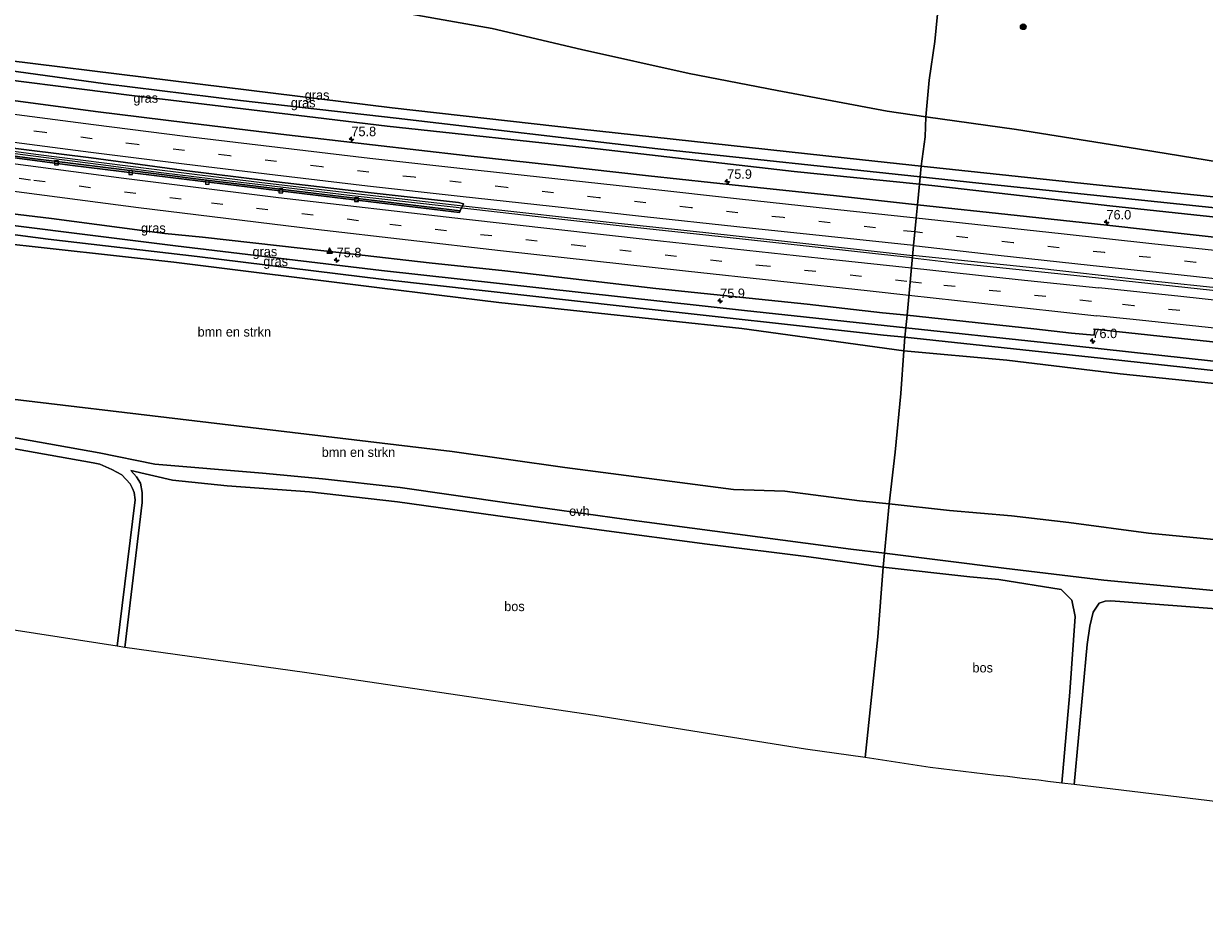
# Model space of a CAD drawing. Header units: millimetres. Extents: x 180000 to 190000, y 466229 to 468626.
# Tile 171 of 202: x 187283 to 187593, y 466514 to 466752. Entities that reach past the tile are written whole.
import ezdxf
from ezdxf.enums import TextEntityAlignment as Align

# ---------------------------------------------------------------- set-up
doc = ezdxf.new("R2010")
doc.units = ezdxf.units.MM
doc.linetypes.add('39strp', pattern=[12, 3, -9])
for name, color, linetype, lineweight in [('af-bs-rasterhekwerk', 8, 'hekwerk', 18), ('as-bs-kilometr', 13, 'Continuous', 18), ('bp-b5-bomenstruiken', 93, 'Continuous', 18), ('bp-b5-bos', 93, 'Continuous', 18), ('bp-b5-grasland', 93, 'Continuous', 18), ('bp-bs-boom', 93, 'Continuous', 18), ('gr-bs-geleiderail', 213, 'geleiderail', 18), ('gw-bs-insteekwatergang', 93, 'Continuous', 18), ('gw-bs-kruinlijn', 93, 'Continuous', 18), ('gw-bs-teenlijn', 93, 'Continuous', 18), ('kd-bs-opnamedtmgrens', 173, 'Continuous', 18), ('mk-bs-39streep 0.15', 8, '39strp', 18), ('mk-bs-streep 0.15', 8, 'Continuous', 18), ('mk-bs-vlakmark', 8, 'Continuous', 18), ('og-bs-hulpgeometrie', 53, 'Continuous', 18), ('vh-b5-verh_soort', 8, 'Continuous', 18), ('wh-bs-greppel', 133, 'greppel', 18), ('wh-bs-kolk', 8, 'Continuous', 18)]:
    doc.layers.add(name, color=color, linetype=linetype, lineweight=lineweight)
doc.styles.add('rtw_iso', font='iso-rtw.shx')
doc.linetypes.add('geleiderail', pattern='A,2,-1,[175,RTW.shx,S=0.5,R=0,X=0,Y=0],-1', length=4)
doc.linetypes.add('greppel', pattern='A,25.5,-0.01,[14,RTW.shx,S=1,R=0,X=0,Y=0],1,[14,RTW.shx,S=1,R=0,X=0,Y=0],1,[14,RTW.shx,S=1,R=0,X=0,Y=0],1,[14,RTW.shx,S=1,R=0,X=0,Y=0],1,[14,RTW.shx,S=1,R=0,X=0,Y=0],0.5,-0.01', length=30.02)
doc.linetypes.add('hekwerk', pattern='A,7,-1.5,[1,RTW.shx,S=0.75,R=0,X=0,Y=0],-1.5', length=10)

# ---------------------------------------------------------------- blocks, each defined once
blk = doc.blocks.new('kolk')
blk.add_lwpolyline([(-0.5, -0.5), (0.5, -0.5), (0.5, 0.5), (-0.5, 0.5)], close=True)
blk = doc.blocks.new('dtbattr-r')
at = {"style": 'rtw_iso'}
blk.add_attdef('TAG', text='', height=2.5, dxfattribs=at).set_placement((0, 0), align=Align.MIDDLE_CENTER)
blk = doc.blocks.new('verfsymbol')
for color in [252, 253]:
    blk.add_hatch(color=color).paths.add_polyline_path([(0.75, -0.625), (0, 0.75), (-0.75, -0.625)])
blk.add_lwpolyline([(0.75, -0.625), (0, 0.75), (-0.75, -0.625)], close=True)
blk = doc.blocks.new('boom')
blk.add_hatch(color=256).paths.add_polyline_path([(-0.75, 0, 1), (0.75, 0, 1)])
blk.add_circle((0, 0), 0.75)
blk = doc.blocks.new('hecto')
for p, q in [((0, 0.625), (-0.625, 0)), ((0, -0.625), (0, 0.625)), ((-0.625, 0), (0.625, 0)), ((0.625, 0), (0, -0.625))]:
    blk.add_line(p, q)
blk = doc.blocks.new('dtbattr')
at = {"style": 'rtw_iso'}
blk.add_attdef('TAG', (0.59, 0.87), '', height=2.5, dxfattribs=at)

msp = doc.modelspace()

# ---------------------------------------------------------------- linework, layer by layer
at = {"layer": 'af-bs-rasterhekwerk'}
for points in [[(187317.14, 466635.74, 73.66), (187302.42, 466638.73, 73.29), (187222.96, 466652.95, 72.75), (187199.51, 466655.29, 72.94)], [(187361.2, 466631.92, 73.52), (187345.41, 466633.45, 73.44), (187317.14, 466635.74, 73.66)], [(187509.05, 466612.35, 73.34), (187500.14, 466613.47, 73.33), (187440.55, 466621.28, 73.68), (187410.3, 466625.49, 73.69), (187381.67, 466629.67, 73.64), (187361.2, 466631.92, 73.52)], [(187739.85, 466586.58, 72.67), (187693.69, 466592.57, 72.88), (187662.55, 466596.28, 72.87), (187566.74, 466605.32, 73.42), (187540.41, 466608.4, 73.41), (187509.05, 466612.35, 73.34)]]:
    msp.add_polyline3d(points, dxfattribs=at)
at = {"layer": 'bp-b5-bomenstruiken'}
for points in [[(187274.37, 466694.13, 60.48), (187322.11, 466688.92, 60.1), (187376.2, 466682.18, 59.9), (187407.59, 466678.3, 59.78), (187471.47, 466671.48, 59.56), (187514.08, 466665.57, 59.38), (187513.36, 466654.35, 63.64), (187511.87, 466638.96, 68.71), (187510.28, 466625.32, 73.27), (187502.42, 466626.16, 73.28), (187482.84, 466628.7, 73.15), (187469.31, 466629.11, 73.31), (187424.99, 466634.94, 73.32), (187395.27, 466639.11, 73.57), (187206.66, 466661.53, 74.48)], [(187662.55, 466596.28, 72.87), (187566.74, 466605.32, 73.42), (187540.41, 466608.4, 73.41), (187509.05, 466612.35, 73.34), (187510.28, 466625.32, 73.27), (187526.09, 466623.62, 73.26), (187542.45, 466622.16, 73.27), (187557.48, 466620.46, 73.26), (187578.45, 466617.66, 73.32), (187620.12, 466613.64, 73.19)]]:
    msp.add_polyline3d(points, dxfattribs=at)
for points in [[(187875.35, 466626.81, 57.58), (187871.26, 466589.06, 70.41), (187838.44, 466590.93, 71.16), (187776.6, 466595.13, 71.91), (187740.72, 466597.88, 72.42), (187652.05, 466609.97, 73.17), (187620.12, 466613.64, 73.19), (187578.45, 466617.66, 73.32), (187557.48, 466620.46, 73.26), (187542.45, 466622.16, 73.27), (187526.09, 466623.62, 73.26), (187510.28, 466625.32, 73.27), (187511.87, 466638.96, 68.71), (187513.36, 466654.35, 63.64), (187514.08, 466665.57, 59.38), (187541.18, 466663.16, 59.62), (187571.05, 466659.56, 59.69), (187606.08, 466655.94, 59.53), (187643.46, 466651.72, 59.36), (187674.27, 466648.74, 59.26), (187707, 466645.29, 59.15), (187741.08, 466641.14, 58.94), (187792.02, 466636.26, 58.46), (187833.33, 466631.92, 58.06)], [(187510.28, 466625.32, 73.27), (187509.05, 466612.35, 73.34), (187500.14, 466613.47, 73.33), (187440.55, 466621.28, 73.68), (187410.3, 466625.49, 73.69), (187381.67, 466629.67, 73.64), (187361.2, 466631.92, 73.52), (187345.41, 466633.45, 73.44), (187317.14, 466635.74, 73.66), (187302.42, 466638.73, 73.29), (187222.96, 466652.95, 72.75), (187199.51, 466655.29, 72.94), (187202.35, 466658.56, 72.84), (187206.66, 466661.53, 74.48), (187395.27, 466639.11, 73.57), (187424.99, 466634.94, 73.32), (187469.31, 466629.11, 73.31), (187482.84, 466628.7, 73.15), (187502.42, 466626.16, 73.28)]]:
    msp.add_polyline3d(points, close=True, dxfattribs=at)
at = {"layer": 'bp-b5-bos'}
for points in [[(187311.96, 466626.41, 73.7), (187307.2, 466587.89, 74.05), (187175.42, 466608.31, 74.17), (187133.53, 466614.88, 73.86), (187145.49, 466622.08, 74.11), (187163.69, 466633.08, 74.07), (187179.48, 466642.78, 73.63), (187194.9, 466650.1, 73.3), (187195.63, 466652.98, 72.71), (187222.08, 466650.16, 72.64), (187300.88, 466636.12, 73.07), (187302.68, 466635.75, 73.07), (187305.78, 466634.38, 73.08), (187308.44, 466632.98, 73.18), (187310.59, 466630.63, 73.38), (187311.21, 466629.41, 73.7), (187311.7, 466628.29, 73.7)], [(187507.29, 466590.34, 73.67), (187503.97, 466558.61, 74.17), (187488.24, 466560.84, 73.82), (187432.85, 466569.72, 73.81), (187356.45, 466581.03, 74.01), (187309.18, 466587.6, 74.06), (187313.78, 466625.72, 73.63), (187313.76, 466628.37, 73.71), (187313.34, 466630.75, 73.76), (187312.31, 466632.49, 73.76), (187310.78, 466634.16, 73.74), (187321.79, 466631.58, 73.47), (187336.11, 466630.12, 73.4), (187357.8, 466628.5, 73.47), (187380.9, 466625.92, 73.44), (187406.7, 466622.29, 73.46), (187434.57, 466618.4, 73.42), (187462.38, 466614.74, 73.26), (187489.16, 466611.4, 73.36), (187508.7, 466608.66, 73.35)], [(187557.78, 466575.86, 73.63), (187555.71, 466551.89, 73.97), (187552, 466552.33, 74.11), (187549.59, 466552.65, 74.22), (187545.24, 466553.16, 74.15), (187541.41, 466553.62, 74.15), (187538.44, 466553.96, 74.32), (187521.04, 466556.02, 74.2), (187503.97, 466558.61, 74.17), (187507.29, 466590.34, 73.67), (187508.7, 466608.66, 73.35), (187531.51, 466606.2, 73.35), (187539.11, 466605.44, 73.48), (187555.53, 466602.79, 73.49), (187558.3, 466600.06, 73.55), (187559.19, 466595.69, 73.57)], [(187642.13, 466577.62, 72.62), (187601.8, 466546.39, 72.76), (187558.96, 466551.51, 73.8), (187562.33, 466588.4, 73.59), (187563.02, 466593.17, 73.58), (187563.94, 466596.86, 73.59), (187565.47, 466599.21, 73.58), (187567.05, 466599.73, 73.58), (187568.56, 466599.86, 73.58), (187586.04, 466598.5, 73.49), (187625.78, 466595.44, 73.24), (187656.7, 466592, 73.08), (187658.31, 466591.71, 73), (187658.83, 466591.43, 73), (187658.75, 466591.13, 73), (187658.77, 466590.12, 72.8), (187651.46, 466584.6, 72.77)]]:
    msp.add_polyline3d(points, close=True, dxfattribs=at)
at = {"layer": 'bp-b5-grasland'}
for points in [[(187600.96, 466714.55, 60), (187572.83, 466719.1, 60.26), (187543.79, 466723.77, 60.3), (187519.9, 466727.14, 60.03), (187520.76, 466736.76, 61.15), (187522.3, 466746.92, 63.08), (187523.31, 466757.74, 66.5), (187524.81, 466779.09, 73.5), (187538.84, 466776.89, 73.63), (187572.35, 466772.5, 73.69), (187600.67, 466768.1, 73.65)], [(187278, 466775.19, 61.68), (187311.82, 466769.64, 61.71), (187346.67, 466761.74, 61.56), (187384.56, 466754.07, 61.23), (187405.86, 466750.3, 61.22), (187429.35, 466744.81, 60.67), (187457.64, 466738.54, 60.35), (187480.82, 466734.03, 60.05), (187509.74, 466728.57, 59.92), (187519.9, 466727.14, 60.03), (187519.73, 466721.88, 59.99), (187518.67, 466714.14, 59.65), (187503.23, 466715.79, 59.65), (187428.53, 466723.96, 59.73), (187379.57, 466729.5, 59.88), (187329.04, 466735.68, 59.81), (187263.58, 466743.77, 59.66)], [(187523.31, 466757.74, 66.5), (187522.3, 466746.92, 63.08), (187520.76, 466736.76, 61.15), (187519.9, 466727.14, 60.03), (187509.74, 466728.57, 59.92), (187480.82, 466734.03, 60.05), (187457.64, 466738.54, 60.35), (187429.35, 466744.81, 60.67), (187405.86, 466750.3, 61.22), (187384.56, 466754.07, 61.23)], [(187263.86, 466738.68, 59.81), (187311.05, 466732.68, 59.87), (187359.36, 466726.96, 59.8), (187378.21, 466724.7, 59.79), (187433.54, 466718.66, 59.7), (187449.49, 466716.85, 59.64), (187485.3, 466712.77, 59.68), (187518.22, 466709.37, 59.63), (187517.71, 466704, 59.91), (187495.64, 466706.45, 59.91), (187471.45, 466708.95, 59.92), (187446.98, 466711.64, 59.89), (187422.72, 466714.34, 59.93), (187398.75, 466716.98, 59.92), (187374.38, 466719.79, 59.92), (187350.26, 466722.55, 59.94), (187325.74, 466725.52, 59.91), (187301.47, 466728.5, 60), (187277.23, 466731.77, 59.97)], [(187615.75, 466693.29, 59.74), (187591.79, 466695.93, 59.76), (187567.49, 466698.59, 59.89), (187543.89, 466701.18, 59.88), (187517.71, 466704, 59.91), (187518.22, 466709.37, 59.63), (187523.84, 466708.79, 59.62), (187568.27, 466703.74, 59.59), (187616.61, 466698.58, 59.36)], [(187270.09, 466702.75, 60.36), (187289.95, 466700.35, 60.33), (187319.7, 466696.47, 60.23), (187329.65, 466695.51, 60.25), (187369.39, 466690.98, 60.08), (187389.26, 466688.69, 60.01), (187409.15, 466686.59, 59.95), (187448.89, 466682.01, 59.8), (187488.67, 466677.84, 59.84), (187508.55, 466675.61, 59.8), (187514.97, 466674.94, 59.81), (187514.66, 466671.67, 59.59), (187472.24, 466676.19, 59.56), (187407.75, 466683.32, 59.78), (187376.76, 466686.71, 59.9), (187322.58, 466693.19, 60.1), (187257.29, 466701.36, 60.23)], [(187618.76, 466660.29, 59.38), (187550.88, 466667.8, 59.63), (187514.66, 466671.67, 59.59), (187514.97, 466674.94, 59.81), (187548.33, 466671.41, 59.82), (187558.26, 466670.25, 59.79), (187564.22, 466669.69, 59.78), (187564.4, 466671.29, 59.76), (187573.32, 466670.32, 59.76), (187608.37, 466666.57, 59.66)]]:
    msp.add_polyline3d(points, dxfattribs=at)
for points in [[(187518.67, 466714.14, 59.65), (187518.41, 466711.31, 59.03), (187449.42, 466718.72, 59.14), (187380.59, 466726.75, 59.19), (187339.67, 466731.41, 59.21), (187304.14, 466735.82, 59.17), (187272.87, 466740.12, 59.14), (187241.33, 466744.35, 59.14), (187217.07, 466747.94, 59.11), (187215.62, 466748.31, 59.82), (187215.91, 466749.3, 59.79), (187216.39, 466750.01, 59.77), (187217.05, 466750.36, 59.76), (187217.9, 466750.4, 59.75), (187263.58, 466743.77, 59.66), (187329.04, 466735.68, 59.81), (187379.57, 466729.5, 59.88), (187428.53, 466723.96, 59.73), (187503.23, 466715.79, 59.65)], [(187518.41, 466711.31, 59.03), (187518.22, 466709.37, 59.63), (187485.3, 466712.77, 59.68), (187449.49, 466716.85, 59.64), (187433.54, 466718.66, 59.7), (187378.21, 466724.7, 59.79), (187359.36, 466726.96, 59.8), (187311.05, 466732.68, 59.87), (187263.86, 466738.68, 59.81), (187229.34, 466743.62, 59.85), (187217.86, 466745.3, 59.85), (187216.58, 466745.64, 59.85), (187215.85, 466746.33, 59.86), (187215.57, 466746.78, 59.86), (187215.62, 466748.31, 59.82), (187217.07, 466747.94, 59.11), (187241.33, 466744.35, 59.14), (187272.87, 466740.12, 59.14), (187304.14, 466735.82, 59.17), (187339.67, 466731.41, 59.21), (187380.59, 466726.75, 59.19), (187449.42, 466718.72, 59.14)], [(187398.28, 466704.28, 60.15), (187397.45, 466702.44, 60.06), (187377.76, 466704.78, 60.03), (187352.3, 466707.84, 60.02), (187328.61, 466710.75, 60.01), (187308.43, 466713.24, 60.03), (187284.25, 466716.24, 60.05), (187262.06, 466719.19, 60.06), (187237.6, 466722.62, 60.02), (187215.28, 466725.86, 60.03), (187194.83, 466728.95, 60.04), (187175.55, 466732.14, 60.03), (187147.34, 466736.91, 60.06), (187147.62, 466738.61, 60.16), (187179.17, 466733.29, 60.14), (187203.34, 466729.56, 60.15), (187227.48, 466726, 60.14), (187251.65, 466722.56, 60.12), (187275.44, 466719.36, 60.14), (187300.35, 466716.29, 60.17), (187324.18, 466713.12, 60.13), (187347.65, 466710.23, 60.13), (187373.19, 466707.24, 60.11), (187396.94, 466704.57, 60.13)], [(187881.14, 466680.27, 58.04), (187880.49, 466674.28, 57.72), (187852.21, 466677.07, 58.11), (187823.86, 466680.65, 58.16), (187792.42, 466684.37, 58.32), (187746.39, 466690.13, 58.6), (187684.37, 466696.84, 59.1), (187631.64, 466702.39, 59.41), (187567.28, 466708.93, 59.66), (187518.67, 466714.14, 59.65), (187519.73, 466721.88, 59.99), (187519.9, 466727.14, 60.03), (187543.79, 466723.77, 60.3), (187572.83, 466719.1, 60.26), (187600.96, 466714.55, 60), (187628.9, 466710.26, 59.74), (187669.7, 466705.55, 59.49), (187702.01, 466701.37, 59.53), (187733.95, 466696.95, 58.86), (187754.52, 466694.27, 58.79), (187795.76, 466689.26, 58.37), (187840.61, 466684.11, 58.29)], [(187880.49, 466674.28, 57.72), (187880.21, 466671.68, 57.29), (187857.26, 466674.35, 57.53), (187787.7, 466682.42, 57.77), (187746.23, 466686.79, 58.01), (187686.93, 466693.48, 58.39), (187616.11, 466701.04, 58.89), (187533.87, 466709.65, 59), (187518.41, 466711.31, 59.03), (187518.67, 466714.14, 59.65), (187567.28, 466708.93, 59.66), (187631.64, 466702.39, 59.41), (187684.37, 466696.84, 59.1), (187746.39, 466690.13, 58.6), (187792.42, 466684.37, 58.32), (187823.86, 466680.65, 58.16), (187852.21, 466677.07, 58.11)], [(187514.66, 466671.67, 59.59), (187514.42, 466669.14, 58.85), (187508.79, 466669.73, 58.86), (187440.79, 466677.22, 58.96), (187377.31, 466684.36, 59.32), (187328.28, 466690.38, 59.5), (187289.05, 466694.91, 59.63), (187258.39, 466698.96, 59.75), (187222.72, 466703.68, 59.68), (187195.94, 466708.35, 59.66), (187194.3, 466708.68, 60.23), (187197.76, 466710.26, 60.21), (187257.29, 466701.36, 60.23), (187322.58, 466693.19, 60.1), (187376.76, 466686.71, 59.9), (187407.75, 466683.32, 59.78), (187472.24, 466676.19, 59.56)], [(187880.21, 466671.68, 57.29), (187880, 466669.71, 57.71), (187854.54, 466672.45, 58.01), (187819.28, 466676.36, 58.3), (187777.8, 466680.86, 58.43), (187745.62, 466684.48, 58.62), (187730.65, 466686.18, 58.76), (187688.83, 466690.85, 59.01), (187649.77, 466695.11, 59.2), (187616.61, 466698.58, 59.36), (187568.27, 466703.74, 59.59), (187523.84, 466708.79, 59.62), (187518.22, 466709.37, 59.63), (187518.41, 466711.31, 59.03), (187533.87, 466709.65, 59), (187616.11, 466701.04, 58.89), (187686.93, 466693.48, 58.39), (187746.23, 466686.79, 58.01), (187787.7, 466682.42, 57.77), (187857.26, 466674.35, 57.53)], [(187514.42, 466669.14, 58.85), (187514.08, 466665.57, 59.38), (187471.47, 466671.48, 59.56), (187407.59, 466678.3, 59.78), (187376.2, 466682.18, 59.9), (187322.11, 466688.92, 60.1), (187274.37, 466694.13, 60.48), (187253.25, 466696.86, 60.42), (187225.79, 466700.69, 60.41), (187204.2, 466704, 60.45), (187189.13, 466706.32, 60.26), (187194.3, 466708.68, 60.23), (187195.94, 466708.35, 59.66), (187222.72, 466703.68, 59.68), (187258.39, 466698.96, 59.75), (187289.05, 466694.91, 59.63), (187328.28, 466690.38, 59.5), (187377.31, 466684.36, 59.32), (187440.79, 466677.22, 58.96), (187508.79, 466669.73, 58.86)], [(187875.84, 466631.34, 57.58), (187875.59, 466628.99, 57.12), (187822.03, 466635.34, 57.59), (187741.52, 466643.84, 57.9), (187725.57, 466645.95, 58.4), (187677.69, 466651.2, 58.46), (187617.11, 466658.05, 58.9), (187565.84, 466663.67, 58.8), (187514.42, 466669.14, 58.85), (187514.66, 466671.67, 59.59), (187550.88, 466667.8, 59.63), (187618.76, 466660.29, 59.38), (187692.46, 466652.34, 59.08), (187741.35, 466646.86, 58.66), (187792.38, 466640.89, 58.46), (187833.97, 466636.34, 58.06)], [(187875.59, 466628.99, 57.12), (187875.35, 466626.81, 57.58), (187833.33, 466631.92, 58.06), (187792.02, 466636.26, 58.46), (187741.08, 466641.14, 58.94), (187707, 466645.29, 59.15), (187674.27, 466648.74, 59.26), (187643.46, 466651.72, 59.36), (187606.08, 466655.94, 59.53), (187571.05, 466659.56, 59.69), (187541.18, 466663.16, 59.62), (187514.08, 466665.57, 59.38), (187514.42, 466669.14, 58.85), (187565.84, 466663.67, 58.8), (187617.11, 466658.05, 58.9), (187677.69, 466651.2, 58.46), (187725.57, 466645.95, 58.4), (187741.52, 466643.84, 57.9), (187822.03, 466635.34, 57.59)]]:
    msp.add_polyline3d(points, close=True, dxfattribs=at)
at = {"layer": 'gr-bs-geleiderail'}
for points in [[(187516.4, 466690.06, 60.86), (187508.27, 466690.91, 60.87), (187484.51, 466693.51, 60.9), (187462, 466696.02, 60.92), (187440.79, 466698.29, 60.88), (187420.98, 466700.5, 60.89), (187401.05, 466702.73, 60.96), (187369.04, 466706.35, 60.68), (187353.15, 466708.26, 60.7), (187335.94, 466710.32, 60.67), (187318.74, 466712.4, 60.68), (187302.88, 466714.48, 60.75), (187281.72, 466717.18, 60.75), (187265.9, 466719.33, 60.75), (187247.35, 466721.86, 60.77), (187227.53, 466724.73, 60.74), (187203.83, 466728.29, 60.92), (187186.62, 466730.94, 60.68), (187164.33, 466734.63, 60.71), (187147.45, 466737.58, 60.84)], [(187147.54, 466738.17, 60.84), (187168.33, 466734.64, 60.66), (187194.71, 466730.37, 60.97), (187225, 466725.78, 60.74), (187254.06, 466721.63, 60.77), (187285.79, 466717.3, 60.72), (187316.25, 466713.42, 60.76), (187345.28, 466709.85, 60.67), (187369.15, 466707.03, 60.74), (187395.84, 466704.01, 60.78), (187413.07, 466702.07, 60.9), (187438.22, 466699.28, 60.89), (187462.04, 466696.66, 60.93), (187489.9, 466693.64, 60.89), (187516.46, 466690.69, 60.88)], [(187877.99, 466651.22, 58.82), (187862.33, 466652.97, 59.06), (187826.52, 466657.04, 59.28), (187790.77, 466661.07, 59.6), (187760.28, 466664.39, 59.77), (187729.84, 466667.66, 60.04), (187694.02, 466671.55, 60.35), (187659.51, 466675.32, 60.42), (187629.08, 466678.7, 60.47), (187601.26, 466681.59, 60.67), (187576.13, 466684.28, 60.83), (187549.7, 466687.19, 60.89), (187516.46, 466690.69, 60.88)], [(187516.4, 466690.06, 60.86), (187528.32, 466688.67, 60.8), (187558.8, 466685.44, 60.78), (187605.05, 466680.48, 60.54), (187628.96, 466678.07, 60.43), (187643.49, 466676.34, 60.34), (187679.32, 466672.49, 60.24), (187712.51, 466668.84, 60.05), (187753.49, 466664.47, 59.84), (187785.4, 466660.96, 59.63), (187835.74, 466655.3, 59.19), (187877.92, 466650.53, 58.8)]]:
    msp.add_polyline3d(points, dxfattribs=at)
at = {"layer": 'gw-bs-insteekwatergang'}
for points in [[(187378.21, 466724.7, 59.79), (187359.36, 466726.96, 59.8), (187311.05, 466732.68, 59.87), (187263.86, 466738.68, 59.81), (187229.34, 466743.62, 59.85), (187217.86, 466745.3, 59.85), (187216.58, 466745.64, 59.85), (187215.85, 466746.33, 59.86), (187215.57, 466746.78, 59.86), (187215.62, 466748.31, 59.82), (187215.91, 466749.3, 59.79), (187216.39, 466750.01, 59.77), (187217.05, 466750.36, 59.76), (187217.9, 466750.4, 59.75), (187263.58, 466743.77, 59.66), (187329.04, 466735.68, 59.81), (187379.57, 466729.5, 59.88)], [(187379.57, 466729.5, 59.88), (187428.53, 466723.96, 59.73), (187503.23, 466715.79, 59.65), (187518.67, 466714.14, 59.65)], [(187518.22, 466709.37, 59.63), (187485.3, 466712.77, 59.68), (187449.49, 466716.85, 59.64), (187433.54, 466718.66, 59.7), (187378.21, 466724.7, 59.79)], [(187518.67, 466714.14, 59.65), (187567.28, 466708.93, 59.66), (187631.64, 466702.39, 59.41), (187684.37, 466696.84, 59.1), (187746.39, 466690.13, 58.6)], [(187189.13, 466706.32, 60.26), (187194.3, 466708.68, 60.23), (187197.76, 466710.26, 60.21), (187257.29, 466701.36, 60.23), (187322.58, 466693.19, 60.1), (187376.76, 466686.71, 59.9)], [(187745.62, 466684.48, 58.62), (187730.65, 466686.18, 58.76), (187688.83, 466690.85, 59.01), (187649.77, 466695.11, 59.2), (187616.61, 466698.58, 59.36), (187568.27, 466703.74, 59.59), (187523.84, 466708.79, 59.62), (187518.22, 466709.37, 59.63)], [(187514.08, 466665.57, 59.38), (187471.47, 466671.48, 59.56), (187407.59, 466678.3, 59.78), (187376.2, 466682.18, 59.9), (187322.11, 466688.92, 60.1), (187274.37, 466694.13, 60.48), (187253.25, 466696.86, 60.42), (187225.79, 466700.69, 60.41)], [(187376.76, 466686.71, 59.9), (187407.75, 466683.32, 59.78), (187472.24, 466676.19, 59.56), (187514.66, 466671.67, 59.59)], [(187514.66, 466671.67, 59.59), (187550.88, 466667.8, 59.63), (187618.76, 466660.29, 59.38), (187692.46, 466652.34, 59.08), (187741.35, 466646.86, 58.66)], [(187875.35, 466626.81, 57.58), (187833.33, 466631.92, 58.06), (187792.02, 466636.26, 58.46), (187741.08, 466641.14, 58.94), (187707, 466645.29, 59.15), (187674.27, 466648.74, 59.26), (187643.46, 466651.72, 59.36), (187606.08, 466655.94, 59.53), (187571.05, 466659.56, 59.69), (187541.18, 466663.16, 59.62), (187514.08, 466665.57, 59.38)]]:
    msp.add_polyline3d(points, dxfattribs=at)
at = {"layer": 'gw-bs-kruinlijn'}
for points in [[(187137.16, 466673.8, 74.84), (187140.48, 466672.8, 74.89), (187169.65, 466667.66, 75.12), (187206.66, 466661.53, 74.48), (187395.27, 466639.11, 73.57)], [(187510.28, 466625.32, 73.27), (187502.42, 466626.16, 73.28), (187482.84, 466628.7, 73.15), (187469.31, 466629.11, 73.31), (187424.99, 466634.94, 73.32), (187395.27, 466639.11, 73.57)], [(187740.72, 466597.88, 72.42), (187652.05, 466609.97, 73.17), (187620.12, 466613.64, 73.19), (187578.45, 466617.66, 73.32), (187557.48, 466620.46, 73.26), (187542.45, 466622.16, 73.27), (187526.09, 466623.62, 73.26), (187510.28, 466625.32, 73.27)]]:
    msp.add_polyline3d(points, dxfattribs=at)
at = {"layer": 'gw-bs-teenlijn'}
for points in [[(187519.9, 466727.14, 60.03), (187509.74, 466728.57, 59.92), (187480.82, 466734.03, 60.05), (187457.64, 466738.54, 60.35), (187429.35, 466744.81, 60.67), (187405.86, 466750.3, 61.22), (187384.56, 466754.07, 61.23)], [(187754.52, 466694.27, 58.79), (187733.95, 466696.95, 58.86), (187702.01, 466701.37, 59.53), (187669.7, 466705.55, 59.49), (187628.9, 466710.26, 59.74), (187600.96, 466714.55, 60), (187572.83, 466719.1, 60.26), (187543.79, 466723.77, 60.3), (187519.9, 466727.14, 60.03)]]:
    msp.add_polyline3d(points, dxfattribs=at)
at = {"layer": 'kd-bs-opnamedtmgrens'}
for points in [[(187503.97, 466558.61, 74.17), (187488.24, 466560.84, 73.82), (187432.85, 466569.72, 73.81), (187356.45, 466581.03, 74.01), (187309.18, 466587.6, 74.06), (187307.2, 466587.89, 74.05), (187175.42, 466608.31, 74.17), (187133.53, 466614.88, 73.86), (187127.8, 466615.77, 73.52)], [(187863.16, 466514.24, 68.64), (187815.46, 466518.05, 70.02), (187750.94, 466524.44, 71.55), (187730.99, 466526.41, 71.25), (187718.52, 466528.12, 71.26), (187714.44, 466528.43, 71.09), (187711.96, 466528.77, 71.2), (187709.39, 466529.24, 71.41), (187697.78, 466531.09, 71.37), (187639.4, 466540.32, 72.81), (187604.56, 466545.83, 72.79), (187601.8, 466546.39, 72.76), (187558.96, 466551.51, 73.8), (187555.71, 466551.89, 73.97), (187552, 466552.33, 74.11), (187549.59, 466552.65, 74.22), (187545.24, 466553.16, 74.15), (187541.41, 466553.62, 74.15), (187538.44, 466553.96, 74.32), (187521.04, 466556.02, 74.2), (187503.97, 466558.61, 74.17)]]:
    msp.add_polyline3d(points, dxfattribs=at)
at = {"layer": 'mk-bs-39streep 0.15'}
for points in [[(187517.04, 466696.84, 59.99), (187506.65, 466697.95, 60.01), (187482.4, 466700.6, 60.05), (187458.16, 466703.19, 60.07), (187433.86, 466705.85, 60.05), (187409.59, 466708.52, 60.07), (187385.32, 466711.21, 60.08), (187361.05, 466713.96, 60.07), (187336.8, 466716.83, 60.1), (187312.49, 466719.81, 60.1), (187288.21, 466722.97, 60.08), (187264.06, 466726.18, 60.07), (187239.82, 466729.5, 60.07), (187215.68, 466733.07, 60.09), (187191.46, 466736.87, 60.09), (187167.43, 466740.85, 60.09), (187148.49, 466744.01, 60.08)], [(187146.48, 466731.43, 60.17), (187171.77, 466727.13, 60.16), (187207.89, 466721.41, 60.15), (187245.72, 466715.85, 60.14), (187285.31, 466710.45, 60.16), (187331.97, 466704.52, 60.13), (187378.94, 466698.91, 60.09), (187427.51, 466693.42, 60.03), (187476.1, 466688.13, 60.01), (187515.81, 466683.83, 60.01)], [(187878.65, 466657.27, 58.05), (187866.28, 466658.7, 58.17), (187842.36, 466661.4, 58.44), (187818.46, 466664.05, 58.62), (187794.45, 466666.74, 58.76), (187770.51, 466669.36, 58.97), (187746.58, 466672.03, 59.21), (187710.69, 466675.9, 59.45), (187686.74, 466678.47, 59.51), (187662.79, 466681.04, 59.66), (187638.82, 466683.62, 59.77), (187614.83, 466686.2, 59.86), (187590.91, 466688.81, 59.94), (187566.9, 466691.41, 60), (187542.91, 466694.01, 60), (187517.04, 466696.84, 59.99)], [(187515.81, 466683.83, 60.01), (187524.67, 466682.87, 60.01), (187565.03, 466678.46, 59.96)], [(187877.26, 466644.47, 58), (187872.38, 466645.01, 58.06), (187848.92, 466647.63, 58.33), (187825.11, 466650.27, 58.53), (187801.22, 466652.91, 58.73), (187777.5, 466655.51, 58.92), (187741.79, 466659.41, 59.22), (187717.84, 466662, 59.4), (187694.17, 466664.57, 59.46), (187670.1, 466667.21, 59.64), (187646.05, 466669.82, 59.76), (187622.51, 466672.36, 59.84), (187574.65, 466677.46, 59.9), (187565.03, 466678.46, 59.96)]]:
    msp.add_polyline3d(points, dxfattribs=at)
at = {"layer": 'mk-bs-streep 0.15'}
for points in [[(187517.38, 466700.46, 59.92), (187495.11, 466702.85, 59.98), (187470.88, 466705.49, 59.95), (187446.49, 466708.14, 59.97), (187422.34, 466710.77, 59.98), (187398.11, 466713.43, 60), (187373.69, 466716.17, 59.99), (187349.37, 466719.03, 60.01), (187325.12, 466721.91, 60.02), (187301, 466724.99, 60.04), (187276.74, 466728.2, 60.03), (187252.66, 466731.45, 60.01), (187228.38, 466734.89, 60.02), (187204.22, 466738.55, 60.03), (187180.02, 466742.45, 59.99), (187149.08, 466747.66, 59.98)], [(187516.7, 466693.25, 60.02), (187494.33, 466695.61, 60.1), (187470.18, 466698.23, 60.1), (187445.9, 466700.84, 60.1), (187421.64, 466703.55, 60.12), (187397.38, 466706.18, 60.11), (187373.01, 466708.91, 60.11), (187348.78, 466711.75, 60.15), (187324.82, 466714.64, 60.15), (187300.25, 466717.75, 60.16), (187275.95, 466720.9, 60.17), (187252.41, 466724.1, 60.16), (187227.75, 466727.6, 60.13), (187203.06, 466731.35, 60.12), (187178.97, 466735.18, 60.12), (187147.91, 466740.46, 60.06)], [(187147.06, 466734.98, 60.11), (187170.08, 466731.04, 60.1), (187199.42, 466726.35, 60.09), (187229.64, 466721.79, 60.08), (187270.43, 466716.05, 60.11), (187308.92, 466710.99, 60.1), (187349.65, 466705.93, 60.09), (187398.31, 466700.28, 60.11), (187446.85, 466694.88, 60.08), (187495.55, 466689.58, 60.1), (187516.14, 466687.38, 60.08)], [(187145.91, 466727.92, 60.26), (187167.25, 466724.25, 60.25), (187200.59, 466718.92, 60.24), (187236.57, 466713.57, 60.23), (187271.91, 466708.65, 60.25), (187312.85, 466703.31, 60.21), (187359.45, 466697.61, 60.11), (187408, 466692, 60.02), (187456.69, 466686.63, 59.95), (187505.24, 466681.35, 59.97), (187515.47, 466680.23, 59.95)], [(187879.05, 466660.98, 57.99), (187854.94, 466663.67, 58.24), (187831.03, 466666.37, 58.46), (187807.1, 466669.05, 58.63), (187783.05, 466671.68, 58.82), (187759.14, 466674.31, 59), (187723.13, 466678.24, 59.27), (187699.16, 466680.84, 59.42), (187675.27, 466683.4, 59.55), (187651.48, 466685.96, 59.65), (187627.57, 466688.53, 59.75), (187603.26, 466691.17, 59.81), (187579.35, 466693.73, 59.85), (187555.48, 466696.36, 59.96), (187517.38, 466700.46, 59.92)], [(187516.7, 466693.25, 60.02), (187538.92, 466690.75, 60.01), (187563.17, 466688.15, 60.03), (187587.07, 466685.54, 59.99), (187611.23, 466682.93, 59.89), (187635.12, 466680.37, 59.84), (187659.08, 466677.73, 59.73), (187682.61, 466675.25, 59.62), (187707.11, 466672.59, 59.55), (187731.05, 466669.99, 59.36), (187754.86, 466667.45, 59.22), (187778.85, 466664.76, 58.94), (187802.79, 466662.14, 58.78), (187826.79, 466659.45, 58.6), (187850.68, 466656.8, 58.29), (187878.26, 466653.63, 58.09)], [(187516.14, 466687.38, 60.08), (187544.17, 466684.37, 60.06), (187565.38, 466682.12, 60.05)], [(187877.66, 466648.12, 58.02), (187872.95, 466648.65, 58.08), (187837.53, 466652.6, 58.43), (187801.7, 466656.54, 58.78), (187770.07, 466660.04, 59.04), (187730.24, 466664.37, 59.34), (187694.68, 466668.21, 59.49), (187658.65, 466672.15, 59.73), (187623.01, 466675.96, 59.86), (187586.95, 466679.84, 59.89), (187565.38, 466682.12, 60.05)], [(187515.47, 466680.23, 59.95), (187553.88, 466676.01, 59.91), (187564.86, 466674.81, 59.89)], [(187876.87, 466640.8, 57.92), (187872.85, 466641.25, 57.95), (187848.94, 466643.9, 58.2), (187825.35, 466646.56, 58.43), (187801.24, 466649.2, 58.64), (187777.41, 466651.84, 58.83), (187741.75, 466655.73, 59.15), (187717.93, 466658.32, 59.28), (187694.09, 466660.9, 59.34), (187669.91, 466663.51, 59.49), (187645.88, 466666.12, 59.6), (187618.04, 466669.14, 59.72), (187574.47, 466673.83, 59.81), (187564.86, 466674.81, 59.89)]]:
    msp.add_polyline3d(points, dxfattribs=at)
at = {"layer": 'og-bs-hulpgeometrie'}
msp.add_polyline3d([(187503.97, 466558.61, 74.17), (187507.29, 466590.34, 73.67), (187508.7, 466608.66, 73.35), (187509.05, 466612.35, 73.34), (187510.28, 466625.32, 73.27), (187511.87, 466638.96, 68.71), (187513.36, 466654.35, 63.64), (187514.08, 466665.57, 59.38), (187514.42, 466669.14, 58.85), (187514.66, 466671.67, 59.59), (187514.97, 466674.94, 59.81), (187516.7, 466693.25, 60.02), (187517.04, 466696.84, 59.99), (187517.38, 466700.46, 59.92), (187517.71, 466704, 59.91), (187518.22, 466709.37, 59.63), (187518.41, 466711.31, 59.03), (187518.67, 466714.14, 59.65), (187519.73, 466721.88, 59.99), (187519.9, 466727.14, 60.03), (187520.76, 466736.76, 61.15), (187522.3, 466746.92, 63.08), (187523.31, 466757.74, 66.5)], dxfattribs=at)
at = {"layer": 'vh-b5-verh_soort'}
msp.add_polyline3d([(187397.45, 466702.44, 60.06), (187397.26, 466701.98, 60.07), (187359.39, 466706.5, 60.06), (187324.79, 466710.75, 60.07), (187295.47, 466714.32, 60.06), (187266.88, 466718.12, 60.08), (187232.14, 466722.95, 60.05), (187199.14, 466727.88, 60.05), (187168.06, 466732.95, 60.07), (187147.3, 466736.46, 60.05), (187147.34, 466736.91, 60.06), (187175.55, 466732.14, 60.03), (187194.83, 466728.95, 60.04), (187215.28, 466725.86, 60.03), (187237.6, 466722.62, 60.02), (187262.06, 466719.19, 60.06), (187284.25, 466716.24, 60.05), (187308.43, 466713.24, 60.03), (187328.61, 466710.75, 60.01), (187352.3, 466707.84, 60.02), (187377.76, 466704.78, 60.03)], close=True, dxfattribs=at)
for points in [[(187277.23, 466731.77, 59.97), (187301.47, 466728.5, 60), (187325.74, 466725.52, 59.91), (187350.26, 466722.55, 59.94), (187374.38, 466719.79, 59.92), (187398.75, 466716.98, 59.92), (187422.72, 466714.34, 59.93), (187446.98, 466711.64, 59.89), (187471.45, 466708.95, 59.92), (187495.64, 466706.45, 59.91), (187517.71, 466704, 59.91), (187517.38, 466700.46, 59.92), (187517.04, 466696.84, 59.99), (187516.7, 466693.25, 60.02), (187514.97, 466674.94, 59.81), (187508.55, 466675.61, 59.8), (187488.67, 466677.84, 59.84), (187448.89, 466682.01, 59.8), (187409.15, 466686.59, 59.95), (187389.26, 466688.69, 60.01), (187369.39, 466690.98, 60.08), (187329.65, 466695.51, 60.25), (187319.7, 466696.47, 60.23), (187289.95, 466700.35, 60.33), (187270.09, 466702.75, 60.36)], [(187266.88, 466718.12, 60.08), (187295.47, 466714.32, 60.06), (187324.79, 466710.75, 60.07), (187359.39, 466706.5, 60.06), (187397.26, 466701.98, 60.07), (187397.45, 466702.44, 60.06), (187398.28, 466704.28, 60.15), (187396.94, 466704.57, 60.13), (187373.19, 466707.24, 60.11), (187347.65, 466710.23, 60.13), (187324.18, 466713.12, 60.13), (187300.35, 466716.29, 60.17), (187275.44, 466719.36, 60.14)], [(187608.37, 466666.57, 59.66), (187573.32, 466670.32, 59.76), (187564.4, 466671.29, 59.76), (187564.22, 466669.69, 59.78), (187558.26, 466670.25, 59.79), (187548.33, 466671.41, 59.82), (187514.97, 466674.94, 59.81), (187516.7, 466693.25, 60.02), (187517.04, 466696.84, 59.99), (187517.38, 466700.46, 59.92), (187517.71, 466704, 59.91), (187543.89, 466701.18, 59.88), (187567.49, 466698.59, 59.89), (187591.79, 466695.93, 59.76), (187615.75, 466693.29, 59.74)], [(187222.96, 466652.95, 72.75), (187302.42, 466638.73, 73.29), (187317.14, 466635.74, 73.66), (187345.41, 466633.45, 73.44), (187361.2, 466631.92, 73.52), (187381.67, 466629.67, 73.64), (187410.3, 466625.49, 73.69), (187440.55, 466621.28, 73.68), (187500.14, 466613.47, 73.33), (187509.05, 466612.35, 73.34), (187508.7, 466608.66, 73.35), (187489.16, 466611.4, 73.36), (187462.38, 466614.74, 73.26), (187434.57, 466618.4, 73.42), (187406.7, 466622.29, 73.46), (187380.9, 466625.92, 73.44), (187357.8, 466628.5, 73.47), (187336.11, 466630.12, 73.4), (187321.79, 466631.58, 73.47), (187310.78, 466634.16, 73.74), (187312.31, 466632.49, 73.76), (187313.34, 466630.75, 73.76), (187313.76, 466628.37, 73.71), (187313.78, 466625.72, 73.63), (187309.18, 466587.6, 74.06), (187307.2, 466587.89, 74.05), (187311.96, 466626.41, 73.7), (187311.7, 466628.29, 73.7), (187311.21, 466629.41, 73.7), (187310.59, 466630.63, 73.38), (187308.44, 466632.98, 73.18), (187305.78, 466634.38, 73.08), (187302.68, 466635.75, 73.07), (187300.88, 466636.12, 73.07), (187222.08, 466650.16, 72.64)], [(187625.78, 466595.44, 73.24), (187586.04, 466598.5, 73.49), (187568.56, 466599.86, 73.58), (187567.05, 466599.73, 73.58), (187565.47, 466599.21, 73.58), (187563.94, 466596.86, 73.59), (187563.02, 466593.17, 73.58), (187562.33, 466588.4, 73.59), (187558.96, 466551.51, 73.8), (187555.71, 466551.89, 73.97), (187557.78, 466575.86, 73.63), (187559.19, 466595.69, 73.57), (187558.3, 466600.06, 73.55), (187555.53, 466602.79, 73.49), (187539.11, 466605.44, 73.48), (187531.51, 466606.2, 73.35), (187508.7, 466608.66, 73.35), (187509.05, 466612.35, 73.34), (187540.41, 466608.4, 73.41), (187566.74, 466605.32, 73.42), (187662.55, 466596.28, 72.87)]]:
    msp.add_polyline3d(points, dxfattribs=at)
at = {"layer": 'wh-bs-greppel'}
for points in [[(187380.59, 466726.75, 59.19), (187339.67, 466731.41, 59.21), (187304.14, 466735.82, 59.17), (187272.87, 466740.12, 59.14), (187241.33, 466744.35, 59.14), (187217.07, 466747.94, 59.11)], [(187518.41, 466711.31, 59.03), (187449.42, 466718.72, 59.14), (187380.59, 466726.75, 59.19)], [(187746.23, 466686.79, 58.01), (187686.93, 466693.48, 58.39), (187616.11, 466701.04, 58.89), (187533.87, 466709.65, 59), (187518.41, 466711.31, 59.03)], [(187377.31, 466684.36, 59.32), (187328.28, 466690.38, 59.5), (187289.05, 466694.91, 59.63), (187258.39, 466698.96, 59.75), (187222.72, 466703.68, 59.68), (187195.94, 466708.35, 59.66)], [(187514.42, 466669.14, 58.85), (187508.79, 466669.73, 58.86), (187440.79, 466677.22, 58.96), (187377.31, 466684.36, 59.32)], [(187741.52, 466643.84, 57.9), (187725.57, 466645.95, 58.4), (187677.69, 466651.2, 58.46), (187617.11, 466658.05, 58.9), (187565.84, 466663.67, 58.8), (187514.42, 466669.14, 58.85)]]:
    msp.add_polyline3d(points, dxfattribs=at)

# ---------------------------------------------------------------- block references
at = {"layer": 'as-bs-kilometr'}
ref = msp.add_blockref('dtbattr', (187368.81, 466721.27, 59.89), dxfattribs=at)
ref.add_attrib('TAG', '75.8', dxfattribs={"layer": '0', "height": 2.5, "style": 'rtw_iso'}).set_placement((187368.81, 466721.27, 59.89), align=Align.BOTTOM_LEFT)
for p in [(187368.81, 466721.27, 59.89), (187467.65, 466710.07, 59.9), (187567.42, 466699.38, 59.79), (187364.93, 466689.43, 60.13), (187465.8, 466678.71, 59.88), (187563.72, 466668.17, 59.79)]:
    msp.add_blockref('hecto', p, dxfattribs=at)
ref = msp.add_blockref('dtbattr', (187467.65, 466710.07, 59.9), dxfattribs=at)
ref.add_attrib('TAG', '75.9', dxfattribs={"layer": '0', "height": 2.5, "style": 'rtw_iso'}).set_placement((187467.65, 466710.07, 59.9), align=Align.BOTTOM_LEFT)
ref = msp.add_blockref('dtbattr', (187567.42, 466699.38, 59.79), dxfattribs=at)
ref.add_attrib('TAG', '76.0', dxfattribs={"layer": '0', "height": 2.5, "style": 'rtw_iso'}).set_placement((187567.42, 466699.38, 59.79), align=Align.BOTTOM_LEFT)
ref = msp.add_blockref('dtbattr', (187364.93, 466689.43, 60.13), dxfattribs=at)
ref.add_attrib('TAG', '75.8', dxfattribs={"layer": '0', "height": 2.5, "style": 'rtw_iso'}).set_placement((187364.93, 466689.43, 60.13), align=Align.BOTTOM_LEFT)
ref = msp.add_blockref('dtbattr', (187465.8, 466678.71, 59.88), dxfattribs=at)
ref.add_attrib('TAG', '75.9', dxfattribs={"layer": '0', "height": 2.5, "style": 'rtw_iso'}).set_placement((187465.8, 466678.71, 59.88), align=Align.BOTTOM_LEFT)
ref = msp.add_blockref('dtbattr', (187563.72, 466668.17, 59.79), dxfattribs=at)
ref.add_attrib('TAG', '76.0', dxfattribs={"layer": '0', "height": 2.5, "style": 'rtw_iso'}).set_placement((187563.72, 466668.17, 59.79), align=Align.BOTTOM_LEFT)
at = {"layer": 'bp-b5-bomenstruiken'}
ref = msp.add_blockref('dtbattr-r', (187328.35, 466668.59, 66.14), dxfattribs=at)
ref.add_attrib('TAG', 'bmn en strkn', dxfattribs={"layer": '0', "height": 2.5, "style": 'rtw_iso'}).set_placement((187328.35, 466668.59, 66.14), align=Align.BOTTOM_LEFT)
ref = msp.add_blockref('dtbattr-r', (187361, 466636.94, 73.4), dxfattribs=at)
ref.add_attrib('TAG', 'bmn en strkn', dxfattribs={"layer": '0', "height": 2.5, "style": 'rtw_iso'}).set_placement((187361, 466636.94, 73.4), align=Align.BOTTOM_LEFT)
at = {"layer": 'bp-b5-bos'}
ref = msp.add_blockref('dtbattr-r', (187409, 466596.39, 73.64), dxfattribs=at)
ref.add_attrib('TAG', 'bos', dxfattribs={"layer": '0', "height": 2.5, "style": 'rtw_iso'}).set_placement((187409, 466596.39, 73.64), align=Align.BOTTOM_LEFT)
ref = msp.add_blockref('dtbattr-r', (187532.17, 466580.27, 73.84), dxfattribs=at)
ref.add_attrib('TAG', 'bos', dxfattribs={"layer": '0', "height": 2.5, "style": 'rtw_iso'}).set_placement((187532.17, 466580.27, 73.84), align=Align.BOTTOM_LEFT)
at = {"layer": 'bp-b5-grasland'}
ref = msp.add_blockref('dtbattr-r', (187311.46, 466730.07, 59.83), dxfattribs=at)
ref.add_attrib('TAG', 'gras', dxfattribs={"layer": '0', "height": 2.5, "style": 'rtw_iso'}).set_placement((187311.46, 466730.07, 59.83), align=Align.BOTTOM_LEFT)
ref = msp.add_blockref('dtbattr-r', (187352.87, 466728.84, 59.55), dxfattribs=at)
ref.add_attrib('TAG', 'gras', dxfattribs={"layer": '0', "height": 2.5, "style": 'rtw_iso'}).set_placement((187352.87, 466728.84, 59.55), align=Align.BOTTOM_LEFT)
ref = msp.add_blockref('dtbattr-r', (187356.53, 466730.85, 59.49), dxfattribs=at)
ref.add_attrib('TAG', 'gras', dxfattribs={"layer": '0', "height": 2.5, "style": 'rtw_iso'}).set_placement((187356.53, 466730.85, 59.49), align=Align.BOTTOM_LEFT)
ref = msp.add_blockref('dtbattr-r', (187313.47, 466695.88, 60.14), dxfattribs=at)
ref.add_attrib('TAG', 'gras', dxfattribs={"layer": '0', "height": 2.5, "style": 'rtw_iso'}).set_placement((187313.47, 466695.88, 60.14), align=Align.BOTTOM_LEFT)
ref = msp.add_blockref('dtbattr-r', (187342.8, 466689.7, 59.64), dxfattribs=at)
ref.add_attrib('TAG', 'gras', dxfattribs={"layer": '0', "height": 2.5, "style": 'rtw_iso'}).set_placement((187342.8, 466689.7, 59.64), align=Align.BOTTOM_LEFT)
ref = msp.add_blockref('dtbattr-r', (187345.63, 466687.13, 59.76), dxfattribs=at)
ref.add_attrib('TAG', 'gras', dxfattribs={"layer": '0', "height": 2.5, "style": 'rtw_iso'}).set_placement((187345.63, 466687.13, 59.76), align=Align.BOTTOM_LEFT)
at = {"layer": 'bp-bs-boom'}
msp.add_blockref('boom', (187545.53, 466750.8, 65.47), dxfattribs=at)
at = {"layer": 'mk-bs-vlakmark'}
msp.add_blockref('verfsymbol', (187363.08, 466691.93, 60.12), dxfattribs=at)
at = {"layer": 'vh-b5-verh_soort'}
ref = msp.add_blockref('dtbattr-r', (187426.08, 466621.44, 73.43), dxfattribs=at)
ref.add_attrib('TAG', 'ovh', dxfattribs={"layer": '0', "height": 2.5, "style": 'rtw_iso'}).set_placement((187426.08, 466621.44, 73.43), align=Align.BOTTOM_LEFT)
at = {"layer": 'wh-bs-kolk'}
for p in [(187291.25, 466715.01, 59.92), (187310.73, 466712.48, 60), (187330.92, 466709.91, 59.95), (187350.25, 466707.66, 59.93), (187370.15, 466705.33, 59.95)]:
    msp.add_blockref('kolk', p, dxfattribs=at)

doc.saveas('drawing.dxf')
